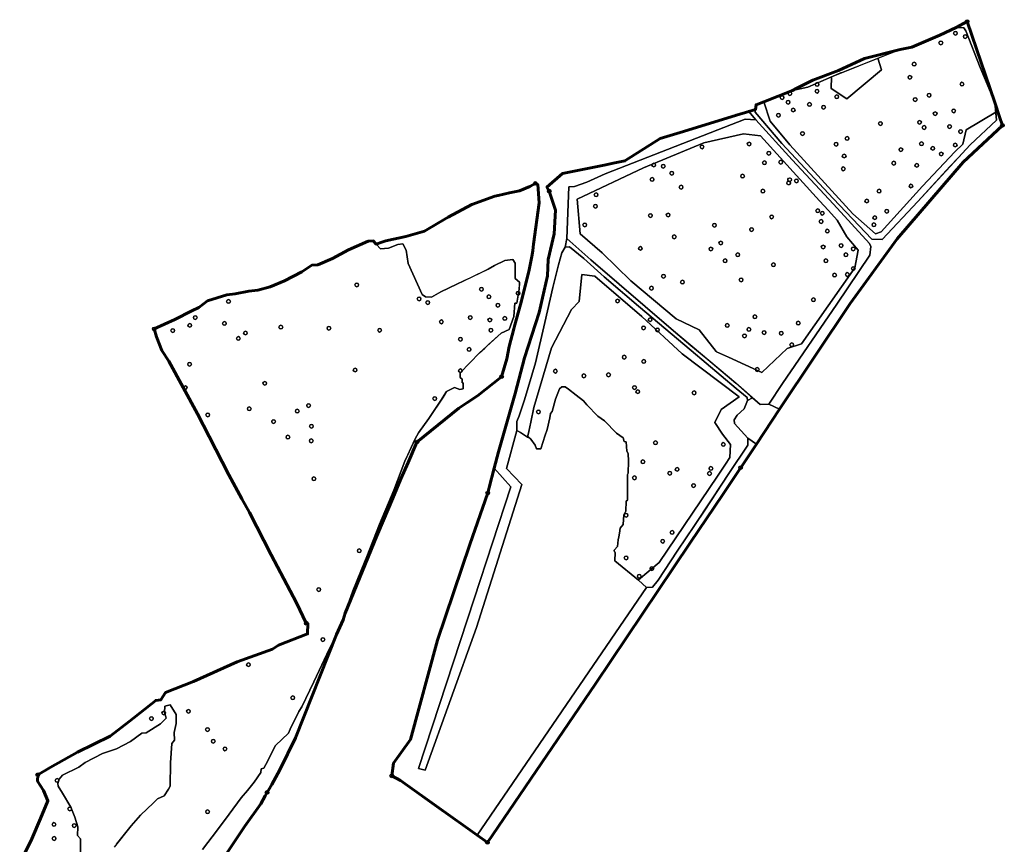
# Model space of a CAD drawing. Header units: inches. Extents: x 198304 to 202793, y 361998 to 367327.
# Tile 6 of 6: x 202527 to 202793, y 367105 to 367327. Entities that reach past the tile are written whole.
import ezdxf

# ---------------------------------------------------------------- set-up
doc = ezdxf.new("R2010")
doc.units = ezdxf.units.IN
doc.header["$MEASUREMENT"] = 0
doc.header["$PDMODE"] = 33
doc.header["$PDSIZE"] = -3
for name, color, linetype in [('Benaderveld', 27, 'Continuous'), ('Buffer 0_5m', 63, 'Continuous'), ('Detectieveld', 227, 'Continuous'), ('Hoekpunt', 79, 'Continuous'), ('Object', 245, 'Continuous')]:
    doc.layers.add(name, color=color, linetype=linetype)
doc.layers.add('Onderzoeksgebied', color=188, linetype='Continuous', lineweight=60)

msp = doc.modelspace()

# ---------------------------------------------------------------- linework, layer by layer
at = {"layer": 'Benaderveld'}
for points in [[(202790.719, 367302.3214), (202782.7176, 367297.5205), (202781.848, 367293.6696), (202779.6741, 367291.6199), (202770.9163, 367282.3651), (202759.7981, 367270.0048), (202758.2453, 367269.4458), (202752.1583, 367274.8495), (202735.0774, 367293.5454), (202729.7979, 367299.9429), (202728.0884, 367305.1591), (202735.8592, 367308.1636), (202740.0009, 367309.119), (202746.4048, 367311.8559), (202746.2577, 367308.7008), (202750.5434, 367305.9678), (202759.8603, 367313.7319), (202758.8988, 367316.8835), (202764.8918, 367319.2536), (202768.0317, 367319.9166), (202775.6527, 367323.1052), (202780.0508, 367325.2495), (202782.1176, 367325.1217), (202782.6656, 367324.3545), (202786.5293, 367314.4076), (202790.4565, 367304.9121)], [(202732.6848, 367236.8753), (202727.506, 367231.9752), (202718.4986, 367236.1141), (202715.2798, 367237.578), (202715.2242, 367237.6481), (202710.5915, 367243.498), (202704.3534, 367246.4953), (202692.182, 367256.7811), (202684.3733, 367264.3475), (202678.4604, 367269.4674), (202677.6336, 367278.8244), (202695.5444, 367287.2729), (202711.8937, 367294.0309), (202722.5664, 367296.4475), (202727.1547, 367295.9484), (202743.1127, 367278.4095), (202745.5345, 367275.7478), (202747.9205, 367273.1254), (202750.4758, 367268.6641), (202753.5654, 367265.0457), (202752.6244, 367260.2559), (202738.227, 367239.7648), (202734.3457, 367238.4469)], [(202694.2483, 367175.8654), (202694.2135, 367175.8966), (202687.8376, 367181.1466), (202687.9274, 367183.324), (202687.7142, 367183.5036), (202687.6351, 367183.9937), (202688.5302, 367184.9424), (202688.7371, 367186.7537), (202688.921, 367187.595), (202689.1233, 367188.5559), (202689.2888, 367189.981), (202690.1102, 367190.9324), (202690.2898, 367193.5255), (202690.5843, 367194.1936), (202690.8286, 367194.5096), (202690.8788, 367197.2536), (202691.2883, 367197.5409), (202691.2811, 367204.4584), (202691.4535, 367204.7888), (202691.475, 367208.0357), (202691.4607, 367210.0685), (202691.0656, 367210.715), (202690.9242, 367213.2691), (202690.3742, 367213.314), (202690.0606, 367214.3481), (202688.2641, 367215.6485), (202685.059, 367218.9154), (202683.2176, 367220.2131), (202680.2889, 367223.247), (202679.3419, 367224.3344), (202677.3953, 367225.8776), (202675.2733, 367227.5086), (202674.4315, 367228.0873), (202673.502, 367228.0873), (202672.8532, 367227.5963), (202671.7658, 367224.7903), (202670.889, 367221.4933), (202670.4155, 367220.8971), (202670.2752, 367219.7571), (202669.5737, 367216.5829), (202668.9248, 367214.759), (202668.4689, 367213.3911), (202667.8551, 367211.3568), (202666.6275, 367211.3568), (202666.3118, 367212.3915), (202665.1193, 367213.9699), (202664.5055, 367214.496), (202664.1898, 367214.5486), (202664.618, 367216.0846), (202665.1315, 367218.5951), (202665.9475, 367222.5845), (202670.689, 367238.6531), (202676.1165, 367248.9932), (202678.162, 367251.2051), (202678.8955, 367258.4651), (202682.3998, 367257.9919), (202695.1513, 367247.1473), (202706.0418, 367237.0444), (202721.375, 367225.3807), (202716.515, 367222.0038), (202714.8612, 367218.4883), (202716.8732, 367215.3023), (202719.092, 367212.54), (202718.9145, 367208.9961), (202717.75, 367207.2668), (202715.5681, 367204.0268), (202699.8247, 367180.6484), (202694.1754, 367175.9991), (202694.248, 367175.9369)]]:
    msp.add_lwpolyline(points, close=True, dxfattribs=at)
for points in [[(202527.0336, 367099.3851), (202530.2944, 367105.9616), (202532.651, 367111.4694), (202534.6787, 367116.2647), (202533.5004, 367119.0597), (202531.8837, 367121.5532), (202531.9111, 367123.307), (202535.2267, 367125.2799), (202542.6526, 367129.4176), (202551.476, 367133.7197), (202556.655, 367137.6655), (202563.8069, 367143.3925), (202565.2044, 367143.5843), (202566.3827, 367145.5025), (202574.0278, 367148.4893), (202585.8106, 367153.8052), (202595.319, 367157.2579), (202596.9905, 367158.3265), (202604.8001, 367161.3682), (202604.9097, 367164.1631), (202604.4438, 367164.2728), (202601.8407, 367169.7531), (202595.0009, 367182.7534), (202589.1536, 367194.1682), (202587.0437, 367197.8948), (202583.5088, 367204.3891), (202578.2147, 367214.6945), (202575.0945, 367220.8676), (202567.3691, 367235.0518), (202565.4236, 367237.9838), (202563.9987, 367241.6008), (202563.3959, 367243.7656), (202568.9584, 367246.2865), (202573.5345, 367248.6979), (202575.3979, 367249.6022), (202577.7818, 367251.3285), (202583.0156, 367252.9726), (202585.2899, 367253.2192), (202588.9618, 367253.9591), (202591.3458, 367254.2331), (202594.7162, 367255.1373), (202598.5524, 367256.7267), (202603.2656, 367259.1928), (202606.0058, 367260.9739), (202607.6225, 367261.1109), (202611.5653, 367262.7805), (202615.8704, 367265.139), (202621.159, 367267.4682), (202622.5565, 367267.5504), (202624.5294, 367265.413), (202626.6668, 367265.5775), (202629.1603, 367266.5639), (202630.5578, 367266.7557), (202631.4347, 367265.0842), (202631.9553, 367261.4398), (202635.7916, 367253.1096), (202636.6958, 367252.3972), (202638.2578, 367252.3698), (202640.7787, 367253.7947), (202645.1356, 367255.8224), (202653.6302, 367259.9601), (202655.3017, 367260.9191), (202658.0967, 367262.2892), (202660.2615, 367262.5084), (202660.8643, 367261.522), (202660.8917, 367257.4391), (202662.0426, 367256.3978), (202662.0152, 367254.4797), (202661.3849, 367250.7256), (202660.8369, 367250.6982), (202660.5355, 367247.1634), (202659.2476, 367243.6012), (202657.1376, 367242.6147), (202651.2462, 367237.2987), (202646.0177, 367231.9343), (202646.0739, 367230.666), (202646.5565, 367230.2058), (202646.5902, 367229.162), (202646.8146, 367229.162), (202646.8259, 367227.5682), (202645.9504, 367227.4335), (202644.4801, 367227.9498), (202642.3363, 367226.8836), (202641.4272, 367225.2898), (202637.5662, 367219.532), (202634.7624, 367215.7411), (202633.903, 367214.04), (202632.2195, 367210.5852), (202631.1146, 367208.0072), (202628.1158, 367200.1681), (202624.2751, 367190.9786), (202619.7681, 367179.6145), (202616.9972, 367173.0381), (202615.6468, 367169.1974), (202614.4543, 367165.2165), (202612.6101, 367161.2013), (202610.7013, 367157.43), (202606.4924, 367148.4158), (202603.248, 367141.6465), (202602.4589, 367140.3838), (202600.1089, 367135.6488), (202599.688, 367134.5088), (202596.1279, 367131.2294), (202594.9003, 367128.7566), (202594.0936, 367127.1081), (202592.9712, 367125.1264), (202592.2697, 367124.8809), (202592.1645, 367123.8988), (202590.4108, 367121.3209), (202588.5869, 367119.0936), (202586.8332, 367117.1119), (202583.6064, 367112.64), (202580.5023, 367108.431), (202576.4161, 367103.0822)], [(202553.2046, 367104.5166), (202557.1756, 367109.5512), (202559.6418, 367112.401), (202563.1766, 367115.6892), (202564.2453, 367116.7853), (202566.0812, 367117.6622), (202567.2595, 367119.4433), (202567.6705, 367120.2105), (202567.7801, 367126.513), (202568.1364, 367131.7741), (202568.8214, 367132.6236), (202568.7392, 367134.7335), (202569.3147, 367137.1723), (202569.3147, 367139.5563), (202567.6431, 367142.2417), (202566.2456, 367141.8032), (202566.1634, 367140.1043), (202566.5471, 367138.9808), (202566.5745, 367138.5698), (202565.04, 367137.0901), (202561.2311, 367134.5965), (202559.998, 367134.5143), (202556.9564, 367132.2674), (202553.1476, 367130.3492), (202549.4483, 367129.034), (202544.6805, 367126.6135), (202543.0089, 367125.3621), (202538.5972, 367123.17), (202537.7203, 367122.1287), (202537.3367, 367120.9504), (202537.3915, 367120.2654), (202538.641, 367118.3746), (202540.8858, 367114.5691), (202541.9029, 367111.8333), (202542.7798, 367109.2728), (202542.657, 367106.9053), (202543.4462, 367105.9934), (202543.4637, 367101.3109)]]:
    msp.add_lwpolyline(points, dxfattribs=at)
at = {"layer": 'Buffer 0_5m'}
for points in [[(202779.833, 367324.147, 1), (202779.833, 367323.147, 1)], [(202782.481, 367323.257, 1), (202782.481, 367322.257, 1)], [(202775.897, 367321.551, 1), (202775.897, 367320.551, 1)], [(202768.69, 367315.843, 1), (202768.69, 367314.843, 1)], [(202767.544, 367312.253, 1), (202767.544, 367311.253, 1)], [(202742.475, 367310.318, 1), (202742.475, 367309.318, 1)], [(202781.613, 367310.426, 1), (202781.613, 367309.426, 1)], [(202733.004, 367306.768, 1), (202733.004, 367305.768, 1)], [(202735.116, 367307.854, 1), (202735.116, 367306.854, 1)], [(202742.448, 367308.489, 1), (202742.448, 367307.489, 1)], [(202747.769, 367307.003, 1), (202747.769, 367306.003, 1)], [(202772.73, 367307.398, 1), (202772.73, 367306.398, 1)], [(202734.626, 367305.532, 1), (202734.626, 367304.532, 1)], [(202740.413, 367304.934, 1), (202740.413, 367303.934, 1)], [(202744.232, 367304.157, 1), (202744.232, 367303.157, 1)], [(202768.966, 367306.237, 1), (202768.966, 367305.237, 1)], [(202732.031, 367302.006, 1), (202732.031, 367301.006, 1)], [(202736.039, 367303.416, 1), (202736.039, 367302.416, 1)], [(202774.37, 367302.434, 1), (202774.37, 367301.434, 1)], [(202779.369, 367303.189, 1), (202779.369, 367302.189, 1)], [(202759.593, 367299.749, 1), (202759.593, 367298.749, 1)], [(202770.16, 367300.095, 1), (202770.16, 367299.095, 1)], [(202771.372, 367298.694, 1), (202771.372, 367297.694, 1)], [(202778.262, 367298.935, 1), (202778.262, 367297.935, 1)], [(202738.524, 367297.06, 1), (202738.524, 367296.06, 1)], [(202781.226, 367297.579, 1), (202781.226, 367296.579, 1)], [(202711.373, 367293.44, 1), (202711.373, 367292.44, 1)], [(202724.09, 367294.236, 1), (202724.09, 367293.236, 1)], [(202747.591, 367294.166, 1), (202747.591, 367293.166, 1)], [(202750.579, 367295.752, 1), (202750.579, 367294.752, 1)], [(202770.671, 367294.318, 1), (202770.671, 367293.318, 1)], [(202779.778, 367293.965, 1), (202779.778, 367292.965, 1)], [(202729.432, 367291.74, 1), (202729.432, 367290.74, 1)], [(202749.783, 367290.988, 1), (202749.783, 367289.988, 1)], [(202765.127, 367292.711, 1), (202765.127, 367291.711, 1)], [(202773.706, 367293.061, 1), (202773.706, 367292.061, 1)], [(202776.008, 367291.534, 1), (202776.008, 367290.534, 1)], [(202698.341, 367288.559, 1), (202698.341, 367287.559, 1)], [(202700.902, 367288.212, 1), (202700.902, 367287.212, 1)], [(202728.23, 367289.164, 1), (202728.23, 367288.164, 1)], [(202732.664, 367289.326, 1), (202732.664, 367288.326, 1)], [(202763.169, 367289.055, 1), (202763.169, 367288.055, 1)], [(202769.393, 367288.471, 1), (202769.393, 367287.471, 1)], [(202703.189, 367286.33, 1), (202703.189, 367285.33, 1)], [(202722.336, 367285.579, 1), (202722.336, 367284.579, 1)], [(202749.552, 367287.522, 1), (202749.552, 367286.522, 1)], [(202697.901, 367284.676, 1), (202697.901, 367283.676, 1)], [(202734.7762, 367283.6932, -0.72673062), (202735.07, 367284.598, -1.00040008), (202735.0692, 367283.598, -6.33525668)], [(202736.883, 367284.275, 1), (202736.883, 367283.275, 1)], [(202767.833, 367282.884, 1), (202767.833, 367281.884, 1)], [(202682.773, 367280.526, 1), (202682.773, 367279.526, 1)], [(202705.71, 367282.571, 1), (202705.71, 367281.571, 1)], [(202727.813, 367281.511, 1), (202727.813, 367280.511, 1)], [(202759.221, 367281.518, 1), (202759.221, 367280.518, 1)], [(202682.562, 367277.409, 1), (202682.562, 367276.409, 1)], [(202755.877, 367278.832, 1), (202755.877, 367277.832, 1)], [(202697.434, 367274.909, 1), (202697.434, 367273.909, 1)], [(202702.217, 367275.056, 1), (202702.217, 367274.056, 1)], [(202742.659, 367276.201, 1), (202742.659, 367275.201, 1)], [(202743.881, 367275.511, 1), (202743.881, 367274.511, 1)], [(202761.284, 367276.058, 1), (202761.284, 367275.058, 1)], [(202679.705, 367272.385, 1), (202679.705, 367271.385, 1)], [(202714.739, 367272.271, 1), (202714.739, 367271.271, 1)], [(202730.189, 367274.53, 1), (202730.189, 367273.53, 1)], [(202743.559, 367273.296, 1), (202743.559, 367272.296, 1)], [(202757.824, 367272.419, 1), (202757.824, 367271.419, 1)], [(202758.051, 367274.328, 1), (202758.051, 367273.328, 1)], [(202724.77, 367271.12, 1), (202724.77, 367270.12, 1)], [(202745.234, 367270.721, 1), (202745.234, 367269.721, 1)], [(202703.865, 367269.153, 1), (202703.865, 367268.153, 1)], [(202716.433, 367267.488, 1), (202716.433, 367266.488, 1)], [(202748.952, 367266.776, 1), (202748.952, 367265.776, 1)], [(202694.714, 367266.045, 1), (202694.714, 367265.045, 1)], [(202713.77, 367265.868, 1), (202713.77, 367264.868, 1)], [(202721.032, 367264.314, 1), (202721.032, 367263.314, 1)], [(202744.112, 367266.409, 1), (202744.112, 367265.409, 1)], [(202750.256, 367264.325, 1), (202750.256, 367263.325, 1)], [(202752.222, 367265.904, 1), (202752.222, 367264.904, 1)], [(202717.602, 367262.684, 1), (202717.602, 367261.684, 1)], [(202730.684, 367261.61, 1), (202730.684, 367260.61, 1)], [(202744.859, 367262.707, 1), (202744.859, 367261.707, 1)], [(202747.196, 367258.811, 1), (202747.196, 367257.811, 1)], [(202750.636, 367258.976, 1), (202750.636, 367257.976, 1)], [(202752.258, 367260.592, 1), (202752.258, 367259.592, 1)], [(202618.093, 367256.17, 1), (202618.093, 367255.17, 1)], [(202700.969, 367258.495, 1), (202700.969, 367257.495, 1)], [(202706.096, 367256.92, 1), (202706.096, 367255.92, 1)], [(202721.94, 367257.523, 1), (202721.94, 367256.523, 1)], [(202651.762, 367254.986, 1), (202651.762, 367253.986, 1)], [(202661.671, 367253.896, 1), (202661.671, 367252.896, 1)], [(202697.702, 367255.284, 1), (202697.702, 367254.284, 1)], [(202583.446, 367251.69, 1), (202583.446, 367250.69, 1)], [(202634.947, 367252.375, 1), (202634.947, 367251.375, 1)], [(202637.266, 367251.389, 1), (202637.266, 367250.389, 1)], [(202653.8, 367252.954, 1), (202653.8, 367251.954, 1)], [(202656.237, 367250.68, 1), (202656.237, 367249.68, 1)], [(202688.576, 367251.821, 1), (202688.576, 367250.821, 1)], [(202741.461, 367252.149, 1), (202741.461, 367251.149, 1)], [(202574.473, 367247.338, 1), (202574.473, 367246.338, 1)], [(202582.348, 367245.764, 1), (202582.348, 367244.764, 1)], [(202640.954, 367246.186, 1), (202640.954, 367245.186, 1)], [(202648.758, 367247.347, 1), (202648.758, 367246.347, 1)], [(202654.054, 367246.685, 1), (202654.054, 367245.685, 1)], [(202658.106, 367247.103, 1), (202658.106, 367246.103, 1)], [(202697.349, 367246.77, 1), (202697.349, 367245.77, 1)], [(202725.663, 367247.57, 1), (202725.663, 367246.57, 1)], [(202737.389, 367245.841, 1), (202737.389, 367244.841, 1)], [(202568.38, 367243.841, 1), (202568.38, 367242.841, 1)], [(202572.987, 367245.238, 1), (202572.987, 367244.238, 1)], [(202588.033, 367243.166, 1), (202588.033, 367242.166, 1)], [(202597.582, 367244.769, 1), (202597.582, 367243.769, 1)], [(202610.568, 367244.443, 1), (202610.568, 367243.443, 1)], [(202624.286, 367243.925, 1), (202624.286, 367242.925, 1)], [(202654.342, 367243.9, 1), (202654.342, 367242.9, 1)], [(202695.593, 367244.531, 1), (202695.593, 367243.531, 1)], [(202699.317, 367243.994, 1), (202699.317, 367242.994, 1)], [(202718.177, 367245.219, 1), (202718.177, 367244.219, 1)], [(202724.044, 367244.13, 1), (202724.044, 367243.13, 1)], [(202728.131, 367243.291, 1), (202728.131, 367242.291, 1)], [(202732.793, 367243.118, 1), (202732.793, 367242.118, 1)], [(202586.105, 367241.72, 1), (202586.105, 367240.72, 1)], [(202646.102, 367241.487, 1), (202646.102, 367240.487, 1)], [(202722.859, 367242.382, 1), (202722.859, 367241.382, 1)], [(202648.463, 367238.718, 1), (202648.463, 367237.718, 1)], [(202735.634, 367239.983, 1), (202735.634, 367238.983, 1)], [(202572.939, 367234.733, 1), (202572.939, 367233.733, 1)], [(202690.356, 367236.645, 1), (202690.356, 367235.645, 1)], [(202695.647, 367235.498, 1), (202695.647, 367234.498, 1)], [(202617.647, 367233.173, 1), (202617.647, 367232.173, 1)], [(202646.085, 367232.991, 1), (202646.085, 367231.991, 1)], [(202671.749, 367232.86, 1), (202671.749, 367231.86, 1)], [(202726.305, 367233.304, 1), (202726.305, 367232.304, 1)], [(202593.252, 367229.576, 1), (202593.252, 367228.576, 1)], [(202679.477, 367231.598, 1), (202679.477, 367230.598, 1)], [(202686.111, 367231.87, 1), (202686.111, 367230.87, 1)], [(202571.791, 367228.405, 1), (202571.791, 367227.405, 1)], [(202693.134, 367228.438, 1), (202693.134, 367227.438, 1)], [(202694.017, 367227.315, 1), (202694.017, 367226.315, 1)], [(202709.23, 367227.006, 1), (202709.23, 367226.006, 1)], [(202639.168, 367225.447, 1), (202639.168, 367224.447, 1)], [(202589.036, 367222.698, 1), (202589.036, 367221.698, 1)], [(202602.023, 367222.077, 1), (202602.023, 367221.077, 1)], [(202605.07, 367223.574, 1), (202605.07, 367222.574, 1)], [(202667.194, 367221.847, 1), (202667.194, 367220.847, 1)], [(202577.832, 367221.045, 1), (202577.832, 367220.045, 1)], [(202595.614, 367219.242, 1), (202595.614, 367218.242, 1)], [(202605.865, 367217.966, 1), (202605.865, 367216.966, 1)], [(202599.5, 367215.048, 1), (202599.5, 367214.048, 1)], [(202605.814, 367214.034, 1), (202605.814, 367213.034, 1)], [(202698.81, 367213.502, 1), (202698.81, 367212.502, 1)], [(202717.135, 367213.074, 1), (202717.135, 367212.074, 1)], [(202695.399, 367208.399, 1), (202695.399, 367207.399, 1)], [(202704.64, 367206.334, 1), (202704.64, 367205.334, 1)], [(202713.77, 367206.581, 1), (202713.77, 367205.581, 1)], [(202606.532, 367203.775, 1), (202606.532, 367202.775, 1)], [(202693.13, 367204.041, 1), (202693.13, 367203.041, 1)], [(202702.648, 367205.274, 1), (202702.648, 367204.274, 1)], [(202713.395, 367205.205, 1), (202713.395, 367204.205, 1)], [(202709.099, 367201.941, 1), (202709.099, 367200.941, 1)], [(202690.872, 367193.942, 1), (202690.872, 367192.942, 1)], [(202700.749, 367186.89, 1), (202700.749, 367185.89, 1)], [(202703.296, 367189.29, 1), (202703.296, 367188.29, 1)], [(202618.765, 367184.326, 1), (202618.765, 367183.326, 1)], [(202690.858, 367182.418, 1), (202690.858, 367181.418, 1)], [(202697.848, 367179.523, 1), (202697.848, 367178.523, 1)], [(202694.435, 367177.451, 1), (202694.435, 367176.451, 1)], [(202607.831, 367173.852, 1), (202607.831, 367172.852, 1)], [(202608.962, 367160.345, 1), (202608.962, 367159.345, 1)], [(202588.824, 367153.553, 1), (202588.824, 367152.553, 1)], [(202600.804, 367144.607, 1), (202600.804, 367143.607, 1)], [(202562.628, 367139.008, 1), (202562.628, 367138.008, 1)], [(202565.945, 367140.504, 1), (202565.945, 367139.504, 1)], [(202572.622, 367140.953, 1), (202572.622, 367139.953, 1)], [(202577.77, 367136.032, 1), (202577.77, 367135.032, 1)], [(202579.317, 367132.884, 1), (202579.317, 367131.884, 1)], [(202582.495, 367130.791, 1), (202582.495, 367129.791, 1)], [(202537.133, 367122.292, 1), (202537.133, 367121.292, 1)], [(202540.571, 367114.582, 1), (202540.571, 367113.582, 1)], [(202577.802, 367113.833, 1), (202577.802, 367112.833, 1)], [(202536.298, 367110.392, 1), (202536.298, 367109.392, 1)], [(202541.779, 367110.091, 1), (202541.779, 367109.091, 1)], [(202536.334, 367106.591, 1), (202536.334, 367105.591, 1)]]:
    msp.add_lwpolyline(points, format="xyb", close=True, dxfattribs=at)
at = {"layer": 'Detectieveld'}
for points in [[(202790.719, 367302.3214), (202782.7176, 367297.5205), (202781.848, 367293.6696), (202779.6741, 367291.6199), (202770.9163, 367282.3651), (202759.7981, 367270.0048), (202758.2453, 367269.4458), (202752.1583, 367274.8495), (202735.0774, 367293.5454), (202729.7979, 367299.9429), (202728.0884, 367305.1591), (202735.8592, 367308.1636), (202740.0009, 367309.119), (202746.4048, 367311.8559), (202746.2577, 367308.7008), (202750.5434, 367305.9678), (202759.8603, 367313.7319), (202758.8988, 367316.8835), (202764.8918, 367319.2536), (202768.0317, 367319.9166), (202775.6527, 367323.1052), (202780.0508, 367325.2495), (202782.1176, 367325.1217), (202782.6656, 367324.3545), (202786.5293, 367314.4076), (202790.4565, 367304.9121)], [(202782.9906, 367326.822), (202790.4565, 367304.9121), (202786.5293, 367314.4076), (202782.6656, 367324.3545), (202782.1176, 367325.1217), (202780.0508, 367325.2495)], [(202735.8592, 367308.1636), (202736.8472, 367308.7244), (202741.2922, 367310.9469), (202748.2772, 367313.5928), (202755.2622, 367316.8736), (202764.8918, 367319.2536), (202760.1866, 367317.3925), (202749.0873, 367313.0024), (202748.9172, 367312.9297), (202740.0009, 367309.119)], [(202746.4048, 367311.8559), (202749.0873, 367313.0024), (202758.8988, 367316.8835), (202759.8603, 367313.7319), (202750.5434, 367305.9678), (202746.2577, 367308.7008)], [(202732.3348, 367222.0745), (202729.4238, 367223.406), (202733.1401, 367228.9874), (202747.783, 367250.4379), (202756.6886, 367263.7107), (202757.0311, 367266.0227), (202756.603, 367266.8362), (202746.8839, 367277.4544), (202735.7091, 367289.4856), (202725.9043, 367300.2751), (202724.0079, 367302.5439), (202725.8465, 367303.101), (202725.7519, 367302.3234), (202732.9312, 367293.8562), (202746.7965, 367279.0318), (202757.2367, 367267.9888), (202760.059, 367267.9066), (202769.6771, 367278.1549), (202778.3708, 367287.6236), (202780.6632, 367290.1203), (202783.8165, 367293.5548), (202790.941, 367300.1312), (202790.4565, 367304.9121), (202791.7581, 367301.0923), (202792.5474, 367298.7761), (202781.964, 367288.8277), (202764.0782, 367268.0843), (202751.3781, 367250.6218)], [(202790.719, 367302.3214), (202790.941, 367300.1312), (202783.8165, 367293.5548), (202769.6771, 367278.1549), (202760.059, 367267.9066), (202757.2367, 367267.9888), (202746.7965, 367279.0318), (202732.9312, 367293.8562), (202725.7519, 367302.3234), (202725.9985, 367304.3511), (202728.0884, 367305.1591), (202729.7979, 367299.9429), (202735.0774, 367293.5454), (202752.1583, 367274.8495), (202758.2453, 367269.4458), (202759.7981, 367270.0048), (202770.9163, 367282.3651), (202779.6741, 367291.6199), (202781.848, 367293.6696), (202782.7176, 367297.5205)], [(202674.8118, 367268.1806), (202674.4315, 367265.88), (202673.467, 367264.3718), (202672.5901, 367261.1274), (202671.0293, 367254.9543), (202668.8898, 367245.5193), (202666.417, 367234.5761), (202663.4006, 367224.615), (202661.9626, 367220.3008), (202661.3137, 367218.7926), (202661.3138, 367216.3377), (202658.5931, 367206.0977), (202662.7127, 367201.7773), (202650.4546, 367163.094), (202636.5889, 367124.5111), (202634.7803, 367125.0135), (202649.8517, 367170.8306), (202659.6984, 367201.0739), (202655.2148, 367206.1282), (202656.3608, 367210.585), (202660.9116, 367226.3542), (202663.4516, 367235.9321), (202667.3675, 367248.2088), (202669.59, 367258.1572), (202669.8017, 367262.4963), (202671.3892, 367269.4813), (202671.8125, 367275.8314), (202670.1192, 367281.0172), (202669.4842, 367282.0755), (202673.7175, 367285.7797), (202685.3592, 367288.1081), (202687.3974, 367288.524), (202690.545, 367289.1664), (202700.07, 367295.1989), (202706.3671, 367297.0827), (202720.6547, 367301.5277), (202724.0079, 367302.5439), (202725.9043, 367300.2751), (202723.0357, 367300.4463), (202685.2225, 367285.6402), (202680.2459, 367283.393), (202676.9218, 367282.2104), (202675.3873, 367282.183)], [(202725.9043, 367300.2751), (202735.7091, 367289.4856), (202746.8839, 367277.4544), (202756.603, 367266.8362), (202757.0311, 367266.0227), (202756.6886, 367263.7107), (202747.783, 367250.4379), (202733.1401, 367228.9874), (202729.4238, 367223.406), (202727.122, 367223.3238), (202720.5182, 367229.0782), (202703.6934, 367243.2449), (202681.3335, 367262.4262), (202674.8118, 367268.1806), (202675.3873, 367282.183), (202676.9218, 367282.2104), (202680.2459, 367283.393), (202685.2225, 367285.6402), (202723.0357, 367300.4463)], [(202732.6848, 367236.8753), (202727.506, 367231.9752), (202718.4986, 367236.1141), (202715.2798, 367237.578), (202715.2242, 367237.6481), (202710.5915, 367243.498), (202704.3534, 367246.4953), (202692.182, 367256.7811), (202684.3733, 367264.3475), (202678.4604, 367269.4674), (202677.6336, 367278.8244), (202695.5444, 367287.2729), (202711.8937, 367294.0309), (202722.5664, 367296.4475), (202727.1547, 367295.9484), (202743.1127, 367278.4095), (202745.5345, 367275.7478), (202747.9205, 367273.1254), (202750.4758, 367268.6641), (202753.5654, 367265.0457), (202752.6244, 367260.2559), (202738.227, 367239.7648), (202734.3457, 367238.4469)], [(202732.6848, 367236.8753), (202734.3457, 367238.4469), (202738.227, 367239.7648), (202752.6244, 367260.2559), (202753.5654, 367265.0457), (202750.4758, 367268.6641), (202747.9205, 367273.1254), (202745.5345, 367275.7478), (202743.1127, 367278.4095), (202727.1547, 367295.9484), (202722.5664, 367296.4475), (202711.8937, 367294.0309), (202695.5444, 367287.2729), (202677.6336, 367278.8244), (202678.4604, 367269.4674), (202684.3733, 367264.3475), (202692.182, 367256.7811), (202704.3534, 367246.4953), (202710.5915, 367243.498), (202715.2242, 367237.6481), (202715.2798, 367237.578), (202718.4986, 367236.1141), (202727.506, 367231.9752)], [(202636.4428, 367270.1888), (202640.1771, 367272.4061), (202642.7928, 367273.9592), (202649.209, 367277.3988), (202655.4267, 367279.6477), (202656.2962, 367279.8541), (202659.3293, 367280.5738), (202662.0413, 367281.0368), (202664.8856, 367282.2936), (202666.3408, 367283.0873), (202667.0023, 367282.7566), (202667.3991, 367277.8618), (202665.8784, 367266.6921), (202665.6445, 367264.9744), (202665.4809, 367263.7727), (202664.621, 367259.2748), (202662.3059, 367250.3451), (202660.8272, 367244.8483), (202660.5542, 367243.8333), (202659.2632, 367239.0341), (202658.6679, 367235.7268), (202657.2127, 367230.832), (202650.7322, 367225.7139), (202647.8587, 367223.8199), (202646.4531, 367222.8935), (202645.7064, 367222.4013), (202634.3558, 367213.1938), (202631.9745, 367207.7169), (202629.9902, 367203.2243), (202627.8185, 367198.023), (202626.8543, 367195.7136), (202623.5608, 367187.8255), (202614.9768, 367166.9608), (202615.6468, 367169.1974), (202616.9972, 367173.0381), (202619.3998, 367178.7405), (202620.8386, 367182.3139), (202624.2751, 367190.9786), (202628.1158, 367200.1681), (202631.1146, 367208.0072), (202631.8717, 367209.7737), (202632.7587, 367211.6918), (202633.903, 367214.04), (202634.7624, 367215.7411), (202637.5662, 367219.532), (202640.8332, 367224.404), (202641.7372, 367225.8332), (202642.3363, 367226.8836), (202644.4801, 367227.9498), (202645.9504, 367227.4335), (202646.8259, 367227.5682), (202646.8146, 367229.162), (202646.5902, 367229.162), (202646.5565, 367230.2058), (202646.0739, 367230.666), (202646.0177, 367231.9343), (202651.2462, 367237.2987), (202652.6616, 367238.5759), (202653.7069, 367239.519), (202657.1376, 367242.6147), (202659.2476, 367243.6012), (202660.5355, 367247.1634), (202660.8369, 367250.6982), (202661.3849, 367250.7256), (202662.0152, 367254.4797), (202662.0333, 367255.7487), (202662.0426, 367256.3978), (202660.8917, 367257.4391), (202660.8643, 367261.522), (202660.2615, 367262.5084), (202658.0967, 367262.2892), (202655.3017, 367260.9191), (202653.6302, 367259.9601), (202648.7883, 367257.6016), (202647.0244, 367256.7425), (202645.1356, 367255.8224), (202640.7787, 367253.7947), (202638.2578, 367252.3698), (202636.6958, 367252.3972), (202635.7916, 367253.1096), (202631.9553, 367261.4398), (202631.4347, 367265.0842), (202630.5578, 367266.7557), (202629.1603, 367266.5639), (202626.6668, 367265.5775), (202624.5294, 367265.413), (202623.3347, 367266.7073), (202624.911, 367267.2031), (202625.9918, 367267.543), (202631.3496, 367268.7336)], [(202724.9844, 367225.1865), (202723.6584, 367224.4571), (202723.5707, 367225.2112), (202720.6245, 367227.719), (202708.4887, 367237.9081), (202694.2138, 367249.9209), (202690.521, 367253.1022), (202684.9714, 367257.883), (202679.4471, 367262.7934), (202675.5539, 367265.915), (202674.4315, 367265.88), (202674.8118, 367268.1806), (202681.3335, 367262.4262), (202703.6934, 367243.2449), (202708.3404, 367239.3321), (202712.908, 367235.4862), (202720.5182, 367229.0782), (202724.5064, 367225.603)], [(202694.2483, 367175.8654), (202694.248, 367175.9369), (202694.1754, 367175.9991), (202699.8247, 367180.6484), (202715.5681, 367204.0268), (202717.75, 367207.2668), (202718.9145, 367208.9961), (202719.092, 367212.54), (202716.8732, 367215.3023), (202714.8612, 367218.4883), (202716.515, 367222.0038), (202721.375, 367225.3807), (202706.0418, 367237.0444), (202695.1513, 367247.1473), (202682.3998, 367257.9919), (202678.8955, 367258.4651), (202678.162, 367251.2051), (202676.1165, 367248.9932), (202670.689, 367238.6531), (202665.9475, 367222.5845), (202665.1315, 367218.5951), (202664.618, 367216.0846), (202664.1898, 367214.5486), (202663.12, 367215.2501), (202662.3133, 367215.7587), (202661.3137, 367216.3374), (202661.3137, 367218.7926), (202661.9626, 367220.3008), (202663.4006, 367224.615), (202666.417, 367234.5761), (202668.8898, 367245.5193), (202671.0293, 367254.9543), (202672.5901, 367261.1274), (202673.467, 367264.3718), (202674.4315, 367265.88), (202675.5539, 367265.915), (202679.4471, 367262.7934), (202684.9714, 367257.883), (202694.2135, 367249.9211), (202708.4887, 367237.9081), (202720.6245, 367227.719), (202723.5707, 367225.2112), (202723.6584, 367224.4571), (202722.764, 367222.1773), (202720.8875, 367220.4586), (202720.0633, 367219.231), (202720.1685, 367218.2139), (202723.711, 367214.2329), (202723.7987, 367212.4091), (202718.6252, 367204.7102), (202711.9436, 367194.5737), (202704.6656, 367183.6831), (202699.4922, 367175.8615), (202698.0366, 367173.9675), (202696.4056, 367173.9325)], [(202694.2483, 367175.8654), (202694.2135, 367175.8966), (202687.8376, 367181.1466), (202687.9274, 367183.324), (202687.7142, 367183.5036), (202687.6351, 367183.9937), (202688.5302, 367184.9424), (202688.7371, 367186.7537), (202688.921, 367187.595), (202689.1233, 367188.5559), (202689.2888, 367189.981), (202690.1102, 367190.9324), (202690.2898, 367193.5255), (202690.5843, 367194.1936), (202690.8286, 367194.5096), (202690.8788, 367197.2536), (202691.2883, 367197.5409), (202691.2811, 367204.4584), (202691.4535, 367204.7888), (202691.475, 367208.0357), (202691.4607, 367210.0685), (202691.0656, 367210.715), (202690.9242, 367213.2691), (202690.3742, 367213.314), (202690.0606, 367214.3481), (202688.2641, 367215.6485), (202685.059, 367218.9154), (202683.2176, 367220.2131), (202680.2889, 367223.247), (202679.3419, 367224.3344), (202677.3953, 367225.8776), (202675.2733, 367227.5086), (202674.4315, 367228.0873), (202673.502, 367228.0873), (202672.8532, 367227.5963), (202671.7658, 367224.7903), (202670.889, 367221.4933), (202670.4155, 367220.8971), (202670.2752, 367219.7571), (202669.5737, 367216.5829), (202668.9248, 367214.759), (202668.4689, 367213.3911), (202667.8551, 367211.3568), (202666.6275, 367211.3568), (202666.3118, 367212.3915), (202665.1193, 367213.9699), (202664.5055, 367214.496), (202664.1898, 367214.5486), (202664.618, 367216.0846), (202665.1315, 367218.5951), (202665.9475, 367222.5845), (202670.689, 367238.6531), (202676.1165, 367248.9932), (202678.162, 367251.2051), (202678.8955, 367258.4651), (202682.3998, 367257.9919), (202695.1513, 367247.1473), (202706.0418, 367237.0444), (202721.375, 367225.3807), (202716.515, 367222.0038), (202714.8612, 367218.4883), (202716.8732, 367215.3023), (202719.092, 367212.54), (202718.9145, 367208.9961), (202717.75, 367207.2668), (202715.5681, 367204.0268), (202699.8247, 367180.6484), (202694.1754, 367175.9991), (202694.248, 367175.9369)], [(202655.2148, 367206.1282), (202659.6984, 367201.0739), (202649.8517, 367170.8306), (202634.7803, 367125.0135), (202636.5889, 367124.5111), (202650.4546, 367163.094), (202662.7127, 367201.7773), (202658.5931, 367206.0977), (202661.3138, 367216.3377), (202662.3133, 367215.7587), (202663.12, 367215.2501), (202664.1898, 367214.5486), (202664.5055, 367214.496), (202665.1193, 367213.9699), (202666.3118, 367212.3915), (202666.6275, 367211.3568), (202667.8551, 367211.3568), (202668.4689, 367213.3911), (202668.9248, 367214.759), (202669.5737, 367216.5829), (202670.2752, 367219.7571), (202670.4155, 367220.8971), (202670.889, 367221.4933), (202671.7658, 367224.7903), (202672.8532, 367227.5963), (202673.502, 367228.0873), (202674.4315, 367228.0873), (202675.2733, 367227.5086), (202677.3953, 367225.8776), (202679.3419, 367224.3344), (202680.2889, 367223.247), (202683.2176, 367220.2131), (202685.059, 367218.9154), (202688.2641, 367215.6485), (202690.0606, 367214.3481), (202690.3742, 367213.314), (202690.9242, 367213.2691), (202691.0656, 367210.715), (202691.4607, 367210.0685), (202691.475, 367208.0357), (202691.4535, 367204.7888), (202691.2811, 367204.4584), (202691.2883, 367197.5409), (202690.8788, 367197.2536), (202690.8286, 367194.5096), (202690.5843, 367194.1936), (202690.2898, 367193.5255), (202690.1102, 367190.9324), (202689.2888, 367189.981), (202689.1233, 367188.5559), (202688.921, 367187.595), (202688.7371, 367186.7537), (202688.5302, 367184.9424), (202687.6351, 367183.9937), (202687.7142, 367183.5036), (202687.9274, 367183.324), (202687.8376, 367181.1466), (202694.2135, 367175.8966), (202696.4056, 367173.9325), (202650.5884, 367107.0258), (202629.9024, 367121.7483), (202627.5741, 367123.0183), (202627.9974, 367126.405), (202632.6541, 367132.8608), (202639.9566, 367159.6367), (202648.6349, 367185.5659), (202653.5033, 367199.4725), (202653.8801, 367200.938)], [(202729.4238, 367223.406), (202732.3348, 367222.0745), (202726.0588, 367212.6663), (202723.711, 367214.2329), (202720.1685, 367218.2139), (202720.0633, 367219.231), (202720.8875, 367220.4586), (202722.764, 367222.1773), (202723.6584, 367224.4571), (202724.9844, 367225.1865), (202727.122, 367223.3238)], [(202726.0588, 367212.6663), (202716.9822, 367199.0597), (202708.18, 367185.9728), (202703.7401, 367179.3715), (202682.5652, 367147.8892), (202653.3975, 367105.0266), (202650.5884, 367107.0258), (202696.4056, 367173.9325), (202698.0366, 367173.9675), (202699.4922, 367175.8615), (202704.6656, 367183.6831), (202709.1313, 367190.3654), (202714.0992, 367197.844), (202718.6252, 367204.7102), (202723.7987, 367212.4091), (202723.711, 367214.2329)]]:
    msp.add_lwpolyline(points, close=True, dxfattribs=at)
for points in [[(202527.0336, 367099.3851), (202530.2944, 367105.9616), (202532.651, 367111.4694), (202534.6787, 367116.2647), (202533.5004, 367119.0597), (202531.8837, 367121.5532), (202531.9111, 367123.307), (202535.2267, 367125.2799), (202542.6526, 367129.4176), (202551.476, 367133.7197), (202556.655, 367137.6655), (202563.8069, 367143.3925), (202565.2044, 367143.5843), (202566.3827, 367145.5025), (202574.0278, 367148.4893), (202585.8106, 367153.8052), (202595.319, 367157.2579), (202596.9905, 367158.3265), (202604.8001, 367161.3682), (202604.9097, 367164.1631), (202604.4438, 367164.2728), (202601.8407, 367169.7531), (202595.0009, 367182.7534), (202589.1536, 367194.1682), (202587.0437, 367197.8948), (202583.5088, 367204.3891), (202578.2147, 367214.6945), (202575.0945, 367220.8676), (202567.3691, 367235.0518), (202565.4236, 367237.9838), (202563.9987, 367241.6008), (202563.3959, 367243.7656), (202568.9584, 367246.2865), (202573.5345, 367248.6979), (202575.3979, 367249.6022), (202577.7818, 367251.3285), (202583.0156, 367252.9726), (202585.2899, 367253.2192), (202588.9618, 367253.9591), (202591.3458, 367254.2331), (202594.7162, 367255.1373), (202598.5524, 367256.7267), (202603.2656, 367259.1928), (202606.0058, 367260.9739), (202607.6225, 367261.1109), (202611.5653, 367262.7805), (202615.8704, 367265.139), (202621.159, 367267.4682), (202622.5565, 367267.5504), (202624.5294, 367265.413), (202626.6668, 367265.5775), (202629.1603, 367266.5639), (202630.5578, 367266.7557), (202631.4347, 367265.0842), (202631.9553, 367261.4398), (202635.7916, 367253.1096), (202636.6958, 367252.3972), (202638.2578, 367252.3698), (202640.7787, 367253.7947), (202645.1356, 367255.8224), (202653.6302, 367259.9601), (202655.3017, 367260.9191), (202658.0967, 367262.2892), (202660.2615, 367262.5084), (202660.8643, 367261.522), (202660.8917, 367257.4391), (202662.0426, 367256.3978), (202662.0152, 367254.4797), (202661.3849, 367250.7256), (202660.8369, 367250.6982), (202660.5355, 367247.1634), (202659.2476, 367243.6012), (202657.1376, 367242.6147), (202651.2462, 367237.2987), (202646.0177, 367231.9343), (202646.0739, 367230.666), (202646.5565, 367230.2058), (202646.5902, 367229.162), (202646.8146, 367229.162), (202646.8259, 367227.5682), (202645.9504, 367227.4335), (202644.4801, 367227.9498), (202642.3363, 367226.8836), (202641.4272, 367225.2898), (202637.5662, 367219.532), (202634.7624, 367215.7411), (202633.903, 367214.04), (202632.2195, 367210.5852), (202631.1146, 367208.0072), (202628.1158, 367200.1681), (202624.2751, 367190.9786), (202619.7681, 367179.6145), (202616.9972, 367173.0381), (202615.6468, 367169.1974), (202614.4543, 367165.2165), (202612.6101, 367161.2013), (202610.7013, 367157.43), (202606.4924, 367148.4158), (202603.248, 367141.6465), (202602.4589, 367140.3838), (202600.1089, 367135.6488), (202599.688, 367134.5088), (202596.1279, 367131.2294), (202594.9003, 367128.7566), (202594.0936, 367127.1081), (202592.9712, 367125.1264), (202592.2697, 367124.8809), (202592.1645, 367123.8988), (202590.4108, 367121.3209), (202588.5869, 367119.0936), (202586.8332, 367117.1119), (202583.6064, 367112.64), (202580.5023, 367108.431), (202576.4161, 367103.0822)], [(202576.4161, 367103.0822), (202580.5023, 367108.431), (202583.6064, 367112.64), (202586.8332, 367117.1119), (202588.5869, 367119.0936), (202590.4108, 367121.3209), (202592.1645, 367123.8988), (202592.2697, 367124.8809), (202592.9712, 367125.1264), (202594.0936, 367127.1081), (202594.9003, 367128.7566), (202596.1279, 367131.2294), (202599.688, 367134.5088), (202600.1089, 367135.6488), (202602.4589, 367140.3838), (202603.248, 367141.6465), (202606.4924, 367148.4158), (202610.7013, 367157.43), (202612.6101, 367161.2013), (202601.5342, 367133.2749), (202597.3273, 367124.623), (202595.1144, 367120.7079), (202593.3774, 367117.6348), (202592.1679, 367115.4949), (202587.8326, 367109.4284), (202580.976, 367099.1436)], [(202553.2046, 367104.5166), (202557.1756, 367109.5512), (202559.6418, 367112.401), (202563.1766, 367115.6892), (202564.2453, 367116.7853), (202566.0812, 367117.6622), (202567.2595, 367119.4433), (202567.6705, 367120.2105), (202567.7801, 367126.513), (202568.1364, 367131.7741), (202568.8214, 367132.6236), (202568.7392, 367134.7335), (202569.3147, 367137.1723), (202569.3147, 367139.5563), (202567.6431, 367142.2417), (202566.2456, 367141.8032), (202566.1634, 367140.1043), (202566.5471, 367138.9808), (202566.5745, 367138.5698), (202565.04, 367137.0901), (202561.2311, 367134.5965), (202559.998, 367134.5143), (202556.9564, 367132.2674), (202553.1476, 367130.3492), (202549.4483, 367129.034), (202544.6805, 367126.6135), (202543.0089, 367125.3621), (202538.5972, 367123.17), (202537.7203, 367122.1287), (202537.3367, 367120.9504), (202537.3915, 367120.2654), (202538.641, 367118.3746), (202540.8858, 367114.5691), (202541.9029, 367111.8333), (202542.7798, 367109.2728), (202542.657, 367106.9053), (202543.4462, 367105.9934), (202543.4637, 367101.3109)], [(202543.4637, 367101.3109), (202543.4462, 367105.9934), (202542.657, 367106.9053), (202542.7798, 367109.2728), (202541.9029, 367111.8333), (202540.8858, 367114.5691), (202538.641, 367118.3746), (202537.3915, 367120.2654), (202537.3367, 367120.9504), (202537.7203, 367122.1287), (202538.5972, 367123.17), (202543.0089, 367125.3621), (202544.6805, 367126.6135), (202549.4483, 367129.034), (202553.1476, 367130.3492), (202556.9564, 367132.2674), (202559.998, 367134.5143), (202561.2311, 367134.5965), (202565.04, 367137.0901), (202566.5745, 367138.5698), (202566.5471, 367138.9808), (202566.1634, 367140.1043), (202566.2456, 367141.8032), (202567.6431, 367142.2417), (202569.3147, 367139.5563), (202569.3147, 367137.1723), (202568.7392, 367134.7335), (202568.8214, 367132.6236), (202568.1364, 367131.7741), (202567.7801, 367126.513), (202567.6705, 367120.2105), (202567.2595, 367119.4433), (202566.0812, 367117.6622), (202564.2453, 367116.7853), (202563.1766, 367115.6892), (202559.6418, 367112.401), (202557.1756, 367109.5512), (202552.5721, 367103.7146)]]:
    msp.add_lwpolyline(points, dxfattribs=at)
at = {"layer": 'Hoekpunt'}
for p in [(202782.9906, 367326.822), (202792.5474, 367298.7761), (202666.3408, 367283.0873), (202670.1192, 367281.0172), (202563.3959, 367243.7656), (202657.2127, 367230.832), (202634.3558, 367213.1938), (202721.785, 367206.2596), (202653.5033, 367199.4725), (202604.4438, 367164.2728), (202531.9111, 367123.307), (202627.5741, 367123.0183), (202593.8844, 367118.5318), (202653.3975, 367105.0266)]:
    msp.add_point(p, dxfattribs=at)
at = {"layer": 'Object'}
for p in [(202779.833, 367323.647), (202782.481, 367322.757), (202775.897, 367321.051), (202768.69, 367315.343), (202767.544, 367311.753), (202742.475, 367309.818), (202781.613, 367309.926), (202733.004, 367306.268), (202735.116, 367307.354), (202742.448, 367307.989), (202747.769, 367306.503), (202772.73, 367306.898), (202734.626, 367305.032), (202740.413, 367304.434), (202744.232, 367303.657), (202768.966, 367305.737), (202732.031, 367301.506), (202736.039, 367302.916), (202774.37, 367301.934), (202779.369, 367302.689), (202759.593, 367299.249), (202770.16, 367299.595), (202771.372, 367298.194), (202778.262, 367298.435), (202738.524, 367296.56), (202781.226, 367297.079), (202711.373, 367292.94), (202724.09, 367293.736), (202747.591, 367293.666), (202750.579, 367295.252), (202770.671, 367293.818), (202779.778, 367293.465), (202729.432, 367291.24), (202749.783, 367290.488), (202765.127, 367292.211), (202773.706, 367292.561), (202776.008, 367291.034), (202698.341, 367288.059), (202700.902, 367287.712), (202728.23, 367288.664), (202732.664, 367288.826), (202763.169, 367288.555), (202769.393, 367287.971), (202703.189, 367285.83), (202722.336, 367285.079), (202749.552, 367287.022), (202697.901, 367284.176), (202734.776, 367283.193), (202735.07, 367284.098), (202736.883, 367283.775), (202767.833, 367282.384), (202682.773, 367280.026), (202705.71, 367282.071), (202727.813, 367281.011), (202759.221, 367281.018), (202682.562, 367276.909), (202755.877, 367278.332), (202697.434, 367274.409), (202702.217, 367274.556), (202742.659, 367275.701), (202743.881, 367275.011), (202761.284, 367275.558), (202679.705, 367271.885), (202714.739, 367271.771), (202730.189, 367274.03), (202743.559, 367272.796), (202757.824, 367271.919), (202758.051, 367273.828), (202724.77, 367270.62), (202745.234, 367270.221), (202703.865, 367268.653), (202716.433, 367266.988), (202748.952, 367266.276), (202694.714, 367265.545), (202713.77, 367265.368), (202721.032, 367263.814), (202744.112, 367265.909), (202750.256, 367263.825), (202752.222, 367265.404), (202717.602, 367262.184), (202730.684, 367261.11), (202744.859, 367262.207), (202747.196, 367258.311), (202750.636, 367258.476), (202752.258, 367260.092), (202618.093, 367255.67), (202700.969, 367257.995), (202706.096, 367256.42), (202721.94, 367257.023), (202651.762, 367254.486), (202661.671, 367253.396), (202697.702, 367254.784), (202583.446, 367251.19), (202634.947, 367251.875), (202637.266, 367250.889), (202653.8, 367252.454), (202656.237, 367250.18), (202688.576, 367251.321), (202741.461, 367251.649), (202574.473, 367246.838), (202582.348, 367245.264), (202640.954, 367245.686), (202648.758, 367246.847), (202654.054, 367246.185), (202658.106, 367246.603), (202697.349, 367246.27), (202725.663, 367247.07), (202737.389, 367245.341), (202568.38, 367243.341), (202572.987, 367244.738), (202588.033, 367242.666), (202597.582, 367244.269), (202610.568, 367243.943), (202624.286, 367243.425), (202654.342, 367243.4), (202695.593, 367244.031), (202699.317, 367243.494), (202718.177, 367244.719), (202724.044, 367243.63), (202728.131, 367242.791), (202732.793, 367242.618), (202586.105, 367241.22), (202646.102, 367240.987), (202722.859, 367241.882), (202648.463, 367238.218), (202735.634, 367239.483), (202572.939, 367234.233), (202690.356, 367236.145), (202695.647, 367234.998), (202617.647, 367232.673), (202646.085, 367232.491), (202671.749, 367232.36), (202726.305, 367232.804), (202593.252, 367229.076), (202679.477, 367231.098), (202686.111, 367231.37), (202571.791, 367227.905), (202693.134, 367227.938), (202694.017, 367226.815), (202709.23, 367226.506), (202639.168, 367224.947), (202589.036, 367222.198), (202602.023, 367221.577), (202605.07, 367223.074), (202667.194, 367221.347), (202577.832, 367220.545), (202595.614, 367218.742), (202605.865, 367217.466), (202599.5, 367214.548), (202605.814, 367213.534), (202698.81, 367213.002), (202717.135, 367212.574), (202695.399, 367207.899), (202704.64, 367205.834), (202713.77, 367206.081), (202606.532, 367203.275), (202693.13, 367203.541), (202702.648, 367204.774), (202713.395, 367204.705), (202709.099, 367201.441), (202690.872, 367193.442), (202700.749, 367186.39), (202703.296, 367188.79), (202618.765, 367183.826), (202690.858, 367181.918), (202697.848, 367179.023), (202694.435, 367176.951), (202607.831, 367173.352), (202608.962, 367159.845), (202588.824, 367153.053), (202600.804, 367144.107), (202562.628, 367138.508), (202565.945, 367140.004), (202572.622, 367140.453), (202577.77, 367135.532), (202579.317, 367132.384), (202582.495, 367130.291), (202537.133, 367121.792), (202540.571, 367114.082), (202577.802, 367113.333), (202536.298, 367109.892), (202541.779, 367109.591), (202536.334, 367106.091)]:
    msp.add_point(p, dxfattribs=at)
at = {"layer": 'Onderzoeksgebied'}
for points in [[(202641.6586, 367113.3812), (202629.9024, 367121.7483), (202627.5741, 367123.0183), (202627.9974, 367126.405), (202632.6541, 367132.8608), (202639.9566, 367159.6367), (202648.6349, 367185.5659), (202653.5033, 367199.4725), (202653.8801, 367200.938), (202655.2148, 367206.1282), (202656.3608, 367210.585), (202660.9116, 367226.3542), (202663.4516, 367235.9321), (202667.3675, 367248.2088), (202669.59, 367258.1572), (202669.8017, 367262.4963), (202671.3892, 367269.4813), (202671.8125, 367275.8314), (202670.1192, 367281.0172), (202669.4842, 367282.0755), (202673.7175, 367285.7797), (202685.3592, 367288.1081), (202687.3974, 367288.524), (202690.545, 367289.1664), (202700.07, 367295.1989), (202706.3671, 367297.0827), (202720.6547, 367301.5277), (202724.0079, 367302.5439), (202725.8465, 367303.101), (202725.9985, 367304.3511), (202728.0884, 367305.1591), (202735.8592, 367308.1636), (202736.8472, 367308.7244), (202741.2922, 367310.9469), (202748.2772, 367313.5928), (202755.2622, 367316.8736), (202764.8918, 367319.2536), (202768.0317, 367319.9166), (202775.6527, 367323.1052), (202780.0508, 367325.2495), (202782.9906, 367326.822), (202790.4565, 367304.9121), (202791.7581, 367301.0923), (202792.5474, 367298.7761), (202781.964, 367288.8277), (202764.0782, 367268.0843), (202751.3781, 367250.6218), (202732.3348, 367222.0745), (202726.0588, 367212.6663), (202716.9822, 367199.0597), (202708.18, 367185.9728), (202703.7401, 367179.3715), (202682.5652, 367147.8892), (202653.3975, 367105.0266), (202650.5884, 367107.0258), (202629.9024, 367121.7483), (202627.5741, 367123.0183)], [(202527.0336, 367099.3851), (202530.2944, 367105.9616), (202532.651, 367111.4694), (202534.6787, 367116.2647), (202533.5004, 367119.0597), (202531.8837, 367121.5532), (202531.9111, 367123.307), (202535.2267, 367125.2799), (202542.6526, 367129.4176), (202551.476, 367133.7197), (202556.655, 367137.6655), (202563.8069, 367143.3925), (202565.2044, 367143.5843), (202566.3827, 367145.5025), (202574.0278, 367148.4893), (202585.8106, 367153.8052), (202595.319, 367157.2579), (202596.9905, 367158.3265), (202604.8001, 367161.3682), (202604.9097, 367164.1631), (202604.4438, 367164.2728), (202601.8407, 367169.7531), (202595.0009, 367182.7534), (202589.1536, 367194.1682), (202587.0437, 367197.8948), (202583.5088, 367204.3891), (202578.2147, 367214.6945), (202575.0945, 367220.8676), (202567.3691, 367235.0518), (202565.4236, 367237.9838), (202563.9987, 367241.6008), (202563.3959, 367243.7656), (202568.9584, 367246.2865), (202573.5345, 367248.6979), (202575.3979, 367249.6022), (202577.7818, 367251.3285), (202583.0156, 367252.9726), (202585.2899, 367253.2192), (202588.9618, 367253.9591), (202591.3458, 367254.2331), (202594.7162, 367255.1373), (202598.5524, 367256.7267), (202603.2656, 367259.1928), (202606.0058, 367260.9739), (202607.6225, 367261.1109), (202611.5653, 367262.7805), (202615.8704, 367265.139), (202621.159, 367267.4682), (202622.5565, 367267.5504), (202623.3347, 367266.7073), (202624.911, 367267.2031), (202625.9918, 367267.543), (202631.3496, 367268.7336), (202636.4428, 367270.1888), (202640.1771, 367272.4061), (202642.7928, 367273.9592), (202649.209, 367277.3988), (202655.4267, 367279.6477), (202656.2962, 367279.8541), (202659.3293, 367280.5738), (202662.0413, 367281.0368), (202664.8856, 367282.2936), (202666.3408, 367283.0873), (202667.0023, 367282.7566), (202667.3991, 367277.8618), (202665.8784, 367266.6921), (202665.6445, 367264.9744), (202665.4809, 367263.7727), (202664.621, 367259.2748), (202662.3059, 367250.3451), (202660.8272, 367244.8483), (202660.5542, 367243.8333), (202659.2632, 367239.0341), (202658.6679, 367235.7268), (202657.2127, 367230.832), (202650.7322, 367225.7139), (202647.8587, 367223.8199), (202646.4531, 367222.8935), (202645.7064, 367222.4013), (202634.3558, 367213.1938), (202631.9745, 367207.7169), (202629.9902, 367203.2243), (202627.8185, 367198.023), (202626.8543, 367195.7136), (202623.5608, 367187.8255), (202614.9768, 367166.9608), (202614.4543, 367165.2165), (202612.6101, 367161.2013), (202601.5342, 367133.2749), (202597.3273, 367124.623), (202595.1144, 367120.7079), (202593.3774, 367117.6348), (202592.1679, 367115.4949), (202587.8326, 367109.4284), (202580.976, 367099.1436)]]:
    msp.add_lwpolyline(points, dxfattribs=at)

doc.saveas('drawing.dxf')
